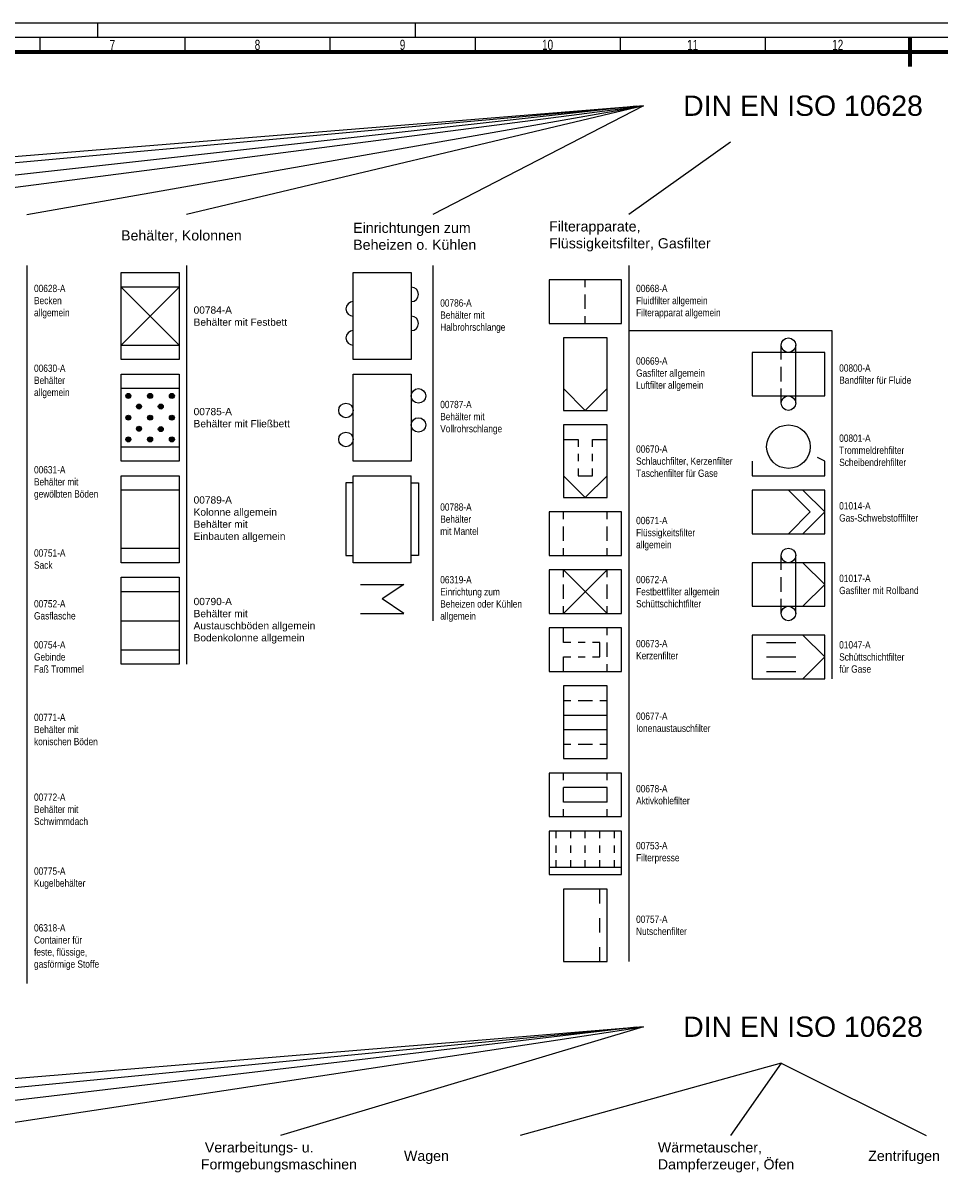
# Model space of a CAD drawing. Header units: millimetres. Extents: x 0 to 3254, y 0 to 841.
# Tile 4 of 15: x 294 to 610, y 442 to 841. Entities that reach past the tile are written whole.
import ezdxf

# ---------------------------------------------------------------- set-up
doc = ezdxf.new("R2010")
doc.units = ezdxf.units.MM
doc.linetypes.add('AUSGEZOGEN', pattern=[0])
for name, color, linetype in [('1', 7, 'AUSGEZOGEN'), ('FALTMARKEN', 7, 'Continuous'), ('Rahmen', 7, 'Continuous')]:
    doc.layers.add(name, color=color, linetype=linetype)
doc.styles.add('Mainova', font='arial.ttf', dxfattribs={"width": 0.7})
doc.styles.add('PLM2', font='ARIALN.TTF')
doc.styles.get("Standard").update_dxf_attribs({"font": 'arial.ttf'})

# ---------------------------------------------------------------- blocks, each defined once
blk = doc.blocks.new('00784-A')
at = {"color": 0, "linetype": 'ByBlock'}
for p, q in [((-10, -15), (-10, 15)), ((-10, 15), (10, 15)), ((10, 15), (10, -15)), ((10, -15), (-10, -15))]:
    blk.add_line(p, q, dxfattribs=at)
at = {"layer": '1', "color": 0, "linetype": 'ByBlock'}
for p, q in [((-10, -10), (10, 10)), ((-10, 10), (10, -10)), ((10, 10), (-10, 10)), ((-10, -10), (10, -10))]:
    blk.add_line(p, q, dxfattribs=at)
blk = doc.blocks.new('00785-A')
at = {"layer": '1', "linetype": 'ByBlock'}
h = blk.add_hatch(color=0, dxfattribs=at)
edge = h.paths.add_edge_path()
edge.add_arc((-7.5, 7.5), 0.863, 0, 360)
h = blk.add_hatch(color=0, dxfattribs=at)
edge = h.paths.add_edge_path()
edge.add_arc((0, 7.5), 0.863, 0, 360)
h = blk.add_hatch(color=0, dxfattribs=at)
edge = h.paths.add_edge_path()
edge.add_arc((7.5, 7.5), 0.863, 0, 360)
h = blk.add_hatch(color=0, dxfattribs=at)
edge = h.paths.add_edge_path()
edge.add_arc((-3.83, 3.83), 0.863, 0, 360)
h = blk.add_hatch(color=0, dxfattribs=at)
edge = h.paths.add_edge_path()
edge.add_arc((3.69, 3.83), 0.863, 0, 360)
h = blk.add_hatch(color=0, dxfattribs=at)
edge = h.paths.add_edge_path()
edge.add_arc((-7.5, 0), 0.863, 0, 360)
h = blk.add_hatch(color=0, dxfattribs=at)
edge = h.paths.add_edge_path()
edge.add_arc((0, 0), 0.863, 0, 360)
h = blk.add_hatch(color=0, dxfattribs=at)
edge = h.paths.add_edge_path()
edge.add_arc((7.5, 0), 0.863, 0, 360)
h = blk.add_hatch(color=0, dxfattribs=at)
edge = h.paths.add_edge_path()
edge.add_arc((-3.83, -3.82), 0.863, 0, 360)
h = blk.add_hatch(color=0, dxfattribs=at)
edge = h.paths.add_edge_path()
edge.add_arc((3.69, -3.95), 0.863, 0, 360)
h = blk.add_hatch(color=0, dxfattribs=at)
edge = h.paths.add_edge_path()
edge.add_arc((-7.5, -7.5), 0.863, 0, 360)
h = blk.add_hatch(color=0, dxfattribs=at)
edge = h.paths.add_edge_path()
edge.add_arc((0, -7.5), 0.863, 0, 360)
h = blk.add_hatch(color=0, dxfattribs=at)
edge = h.paths.add_edge_path()
edge.add_arc((7.5, -7.5), 0.863, 0, 360)
at = {"color": 0, "linetype": 'ByBlock'}
for p, q in [((-10, -15), (-10, 15)), ((-10, 15), (10, 15)), ((10, 15), (10, -15)), ((10, -15), (-10, -15))]:
    blk.add_line(p, q, dxfattribs=at)
at = {"layer": '1', "color": 0, "linetype": 'ByBlock'}
for p, q in [((10, 10), (-10, 10)), ((-10, -10), (10, -10))]:
    blk.add_line(p, q, dxfattribs=at)
for centre in [(-7.5, 7.5), (0, 7.5), (7.5, 7.5), (-3.83, 3.83), (3.69, 3.83), (-7.5, 0), (0, 0), (7.5, 0), (-3.83, -3.82), (3.69, -3.95), (-7.5, -7.5), (0, -7.5), (7.5, -7.5)]:
    blk.add_circle(centre, 0.863, dxfattribs=at)
blk = doc.blocks.new('00789-A')
at = {"color": 0, "linetype": 'ByBlock'}
for p, q in [((-10, 2.5), (10, 2.5)), ((-10, -27.5), (-10, 2.5)), ((10, 2.5), (10, -27.5)), ((10, -27.5), (-10, -27.5))]:
    blk.add_line(p, q, dxfattribs=at)
at = {"layer": '1', "color": 0, "linetype": 'ByBlock'}
for p, q in [((10, -2.5), (-10, -2.5)), ((-10, -22.5), (10, -22.5))]:
    blk.add_line(p, q, dxfattribs=at)
blk = doc.blocks.new('00790-A')
at = {"color": 0, "linetype": 'ByBlock'}
for p, q in [((-10, 2.5), (10, 2.5)), ((-10, -27.5), (-10, 2.5)), ((10, 2.5), (10, -27.5)), ((10, -27.5), (-10, -27.5))]:
    blk.add_line(p, q, dxfattribs=at)
at = {"layer": '1', "color": 0, "linetype": 'ByBlock'}
for p, q in [((10, -2.5), (-10, -2.5)), ((-10, -12.5), (10, -12.5)), ((-10, -22.5), (10, -22.5))]:
    blk.add_line(p, q, dxfattribs=at)
blk = doc.blocks.new('00786-A')
at = {"color": 0, "linetype": 'ByBlock'}
for p, q in [((-10, 7.5), (10, 7.5)), ((-10, -22.5), (-10, 7.5)), ((10, 7.5), (10, -22.5)), ((10, -22.5), (-10, -22.5))]:
    blk.add_line(p, q, dxfattribs=at)
at = {"layer": '1', "color": 0, "linetype": 'ByBlock'}
for centre, start, end in [((10, 0), 270, 90), ((-10, -5), 90, 270), ((10, -10), 270, 90), ((-10, -15), 90, 270)]:
    blk.add_arc(centre, 2.5, start, end, dxfattribs=at)
blk = doc.blocks.new('00787-A')
at = {"color": 0, "linetype": 'ByBlock'}
for p, q in [((-10, 7.5), (10, 7.5)), ((-10, -22.5), (-10, 7.5)), ((10, 7.5), (10, -22.5)), ((10, -22.5), (-10, -22.5))]:
    blk.add_line(p, q, dxfattribs=at)
at = {"layer": '1', "color": 0, "linetype": 'ByBlock'}
for centre in [(12.5, 0), (-12.5, -5), (12.5, -10), (-12.5, -15)]:
    blk.add_circle(centre, 2.5, dxfattribs=at)
blk = doc.blocks.new('00788-A')
at = {"color": 0, "linetype": 'ByBlock'}
for p, q in [((-10, 5), (10, 5)), ((-12.5, 2.5), (-12.5, -22.5)), ((-10, 2.5), (-12.5, 2.5)), ((10, 2.5), (12.5, 2.5)), ((12.5, 2.5), (12.5, -22.5)), ((-12.5, -22.5), (-10, -22.5)), ((12.5, -22.5), (10, -22.5)), ((10, -25), (-10, -25))]:
    blk.add_line(p, q, dxfattribs=at)
for p, q in [((-10, 2.5), (-10, 5)), ((10, 2.5), (10, 5)), ((-10, -25), (-10, -22.5)), ((10, -25), (10, -22.5))]:
    blk.add_line(p, q)
at = {"layer": '1'}
for p, q in [((-10, -22.5), (-10, 2.5)), ((10, -22.5), (10, 2.5))]:
    blk.add_line(p, q, dxfattribs=at)
blk = doc.blocks.new('06319-A')
at = {"color": 0, "linetype": 'ByBlock'}
for p, q in [((0, 0), (15, 0)), ((15, 0), (7.5, -5)), ((15, -10), (7.5, -5)), ((0, -10), (15, -10))]:
    blk.add_line(p, q, dxfattribs=at)
blk = doc.blocks.new('00668-A')
at = {"color": 0, "linetype": 'ByBlock', "lineweight": -2}
blk.add_lwpolyline([(12.5, -7.5), (12.5, 7.5), (-12.5, 7.5), (-12.5, -7.5)], close=True, dxfattribs=at)
at = {"layer": '1', "color": 0, "linetype": 'ByBlock', "lineweight": -2}
for p, q in [((0, 5), (0, 7.5)), ((0, -2.5), (0, 2.5)), ((0, -7.5), (0, -5))]:
    blk.add_line(p, q, dxfattribs=at)
blk = doc.blocks.new('00669-A')
at = {"color": 0, "linetype": 'ByBlock', "lineweight": -2}
blk.add_lwpolyline([(-7.5, -17.5), (7.5, -17.5), (7.5, 7.5), (-7.5, 7.5)], close=True, dxfattribs=at)
at = {"layer": '1', "color": 0, "linetype": 'ByBlock', "lineweight": -2}
for q in [(-7.5, -10), (7.5, -10)]:
    blk.add_line((0, -17.5), q, dxfattribs=at)
blk = doc.blocks.new('00670-A')
at = {"color": 0, "linetype": 'ByBlock', "lineweight": -2}
blk.add_lwpolyline([(-7.5, -17.5), (7.5, -17.5), (7.5, 7.5), (-7.5, 7.5)], close=True, dxfattribs=at)
at = {"layer": '1', "color": 0, "linetype": 'ByBlock', "lineweight": -2}
for p, q in [((-7.5, 2.5), (-2.5, 2.5)), ((-2.5, 2.5), (-2.5, 0)), ((2.5, 2.5), (7.5, 2.5)), ((2.5, 0), (2.5, 2.5)), ((-2.5, -2.5), (-2.5, -5)), ((2.5, -5), (2.5, -2.5)), ((-2.5, -7.5), (-2.5, -10)), ((2.5, -10), (2.5, -7.5)), ((0, -17.5), (-7.5, -10)), ((-2.5, -10), (2.5, -10)), ((0, -17.5), (7.5, -10))]:
    blk.add_line(p, q, dxfattribs=at)
blk = doc.blocks.new('00671-A')
at = {"color": 0, "linetype": 'ByBlock', "lineweight": -2}
blk.add_lwpolyline([(12.5, -7.5), (12.5, 7.5), (-12.5, 7.5), (-12.5, -7.5)], close=True, dxfattribs=at)
at = {"layer": '1', "color": 0, "linetype": 'ByBlock', "lineweight": -2}
for p, q in [((-7.5, 5), (-7.5, 7.5)), ((7.5, 5), (7.5, 7.5)), ((-7.5, -2.5), (-7.5, 2.5)), ((7.5, -2.5), (7.5, 2.5)), ((-7.5, -7.5), (-7.5, -5)), ((7.5, -7.5), (7.5, -5))]:
    blk.add_line(p, q, dxfattribs=at)
blk = doc.blocks.new('00672-A')
at = {"color": 0, "linetype": 'ByBlock', "lineweight": -2}
blk.add_lwpolyline([(12.5, -7.5), (12.5, 7.5), (-12.5, 7.5), (-12.5, -7.5)], close=True, dxfattribs=at)
at = {"layer": '1', "color": 0, "linetype": 'ByBlock', "lineweight": -2}
for p, q in [((-7.5, -7.5), (7.5, 7.5)), ((7.5, -7.5), (-7.5, 7.5)), ((-7.5, 5), (-7.5, 7.5)), ((7.5, 5), (7.5, 7.5)), ((-7.5, -2.5), (-7.5, 2.5)), ((7.5, -2.5), (7.5, 2.5)), ((-7.5, -7.5), (-7.5, -5)), ((7.5, -7.5), (7.5, -5))]:
    blk.add_line(p, q, dxfattribs=at)
blk = doc.blocks.new('00673-A')
at = {"color": 0, "linetype": 'ByBlock', "lineweight": -2}
blk.add_lwpolyline([(17.5, -7.5), (17.5, 7.5), (-7.5, 7.5), (-7.5, -7.5)], close=True, dxfattribs=at)
at = {"layer": '1', "color": 0, "linetype": 'ByBlock', "lineweight": -2}
for p, q in [((-2.5, 2.5), (-2.5, 7.5)), ((12.5, 5), (12.5, 7.5)), ((0, 2.5), (-2.5, 2.5)), ((5, 2.5), (2.5, 2.5)), ((10, 2.5), (7.5, 2.5)), ((10, -2.5), (10, 2.5)), ((12.5, -2.5), (12.5, 2.5)), ((-2.5, -2.5), (0, -2.5)), ((-2.5, -7.5), (-2.5, -2.5)), ((2.5, -2.5), (5, -2.5)), ((7.5, -2.5), (10, -2.5)), ((12.5, -7.5), (12.5, -5))]:
    blk.add_line(p, q, dxfattribs=at)
blk = doc.blocks.new('00677-A')
at = {"color": 0, "linetype": 'ByBlock', "lineweight": -2}
blk.add_lwpolyline([(-7.5, -12.5), (7.5, -12.5), (7.5, 12.5), (-7.5, 12.5)], close=True, dxfattribs=at)
at = {"layer": '1', "color": 0, "linetype": 'ByBlock', "lineweight": -2}
for p, q in [((-7.5, 7.5), (-5, 7.5)), ((-2.5, 7.5), (2.5, 7.5)), ((5, 7.5), (7.5, 7.5)), ((-7.5, 2.5), (7.5, 2.5)), ((-7.5, -2.5), (7.5, -2.5)), ((-7.5, -7.5), (-5, -7.5)), ((-2.5, -7.5), (2.5, -7.5)), ((5, -7.5), (7.5, -7.5))]:
    blk.add_line(p, q, dxfattribs=at)
blk = doc.blocks.new('00678-A')
at = {"color": 0, "linetype": 'ByBlock', "lineweight": -2}
blk.add_lwpolyline([(12.5, -7.5), (12.5, 7.5), (-12.5, 7.5), (-12.5, -7.5)], close=True, dxfattribs=at)
at = {"layer": '1', "color": 0, "linetype": 'ByBlock', "lineweight": -2}
for p, q in [((-7.5, 5), (-7.5, 7.5)), ((7.5, 5), (7.5, 7.5)), ((7.5, 2.5), (-7.5, 2.5)), ((-7.5, -2.5), (-7.5, 2.5)), ((7.5, -2.5), (7.5, 2.5)), ((7.5, -2.5), (-7.5, -2.5)), ((-7.5, -7.5), (-7.5, -5)), ((7.5, -7.5), (7.5, -5))]:
    blk.add_line(p, q, dxfattribs=at)
blk = doc.blocks.new('00753-A')
at = {"color": 0, "linetype": 'ByBlock', "lineweight": -2}
blk.add_lwpolyline([(-12.5, -7.5), (12.5, -7.5), (12.5, 7.5), (-12.5, 7.5)], close=True, dxfattribs=at)
at = {"layer": '1', "color": 0, "linetype": 'ByBlock', "lineweight": -2}
for p, q in [((-10, 5), (-10, 7.5)), ((-5, 5), (-5, 7.5)), ((0, 5), (0, 7.5)), ((5, 5), (5, 7.5)), ((10, 5), (10, 7.5)), ((-10, 0), (-10, 2.5)), ((-5, 0), (-5, 2.5)), ((0, 0), (0, 2.5)), ((5, 0), (5, 2.5)), ((10, 0), (10, 2.5)), ((-10, -5), (-10, -2.5)), ((-5, -5), (-5, -2.5)), ((0, -5), (0, -2.5)), ((5, -5), (5, -2.5)), ((10, -5), (10, -2.5)), ((-12.5, -5), (12.5, -5))]:
    blk.add_line(p, q, dxfattribs=at)
blk = doc.blocks.new('00757-A')
at = {"color": 0, "linetype": 'ByBlock', "lineweight": -2}
blk.add_lwpolyline([(7.5, -12.5), (7.5, 12.5), (-7.5, 12.5), (-7.5, -12.5)], close=True, dxfattribs=at)
at = {"layer": '1', "color": 0, "linetype": 'ByBlock', "lineweight": -2}
for p, q in [((5, 7.5), (5, 12.5)), ((5, -2.5), (5, 2.5)), ((5, -12.5), (5, -7.5))]:
    blk.add_line(p, q, dxfattribs=at)
blk = doc.blocks.new('00800-A')
at = {"color": 0, "linetype": 'ByBlock', "lineweight": -2}
blk.add_lwpolyline([(12.5, -2.5), (12.5, 12.5), (-12.5, 12.5), (-12.5, -2.5)], close=True, dxfattribs=at)
at = {"layer": '1', "color": 0, "linetype": 'ByBlock', "lineweight": -2}
for p, q in [((-2.5, 10), (-2.5, 15)), ((2.5, -5), (2.5, 15)), ((-2.5, 2.5), (-2.5, 7.5)), ((-2.5, -5), (-2.5, 0))]:
    blk.add_line(p, q, dxfattribs=at)
for centre in [(0, 15), (0, -5)]:
    blk.add_circle(centre, 2.5, dxfattribs=at)
blk = doc.blocks.new('00801-A')
at = {"color": 0, "linetype": 'ByBlock', "lineweight": -2}
for p, q in [((12.5, -5), (10, -3.75)), ((-12.5, -5), (-12.5, -10)), ((12.5, -10), (12.5, -5)), ((-12.5, -10), (12.5, -10))]:
    blk.add_line(p, q, dxfattribs=at)
blk.add_circle((0, 0), 7.5, dxfattribs=at)
blk = doc.blocks.new('01014-A')
at = {"color": 0, "linetype": 'ByBlock', "lineweight": -2}
blk.add_lwpolyline([(12.5, -7.5), (12.5, 7.5), (-12.5, 7.5), (-12.5, -7.5)], close=True, dxfattribs=at)
at = {"layer": '1', "color": 0, "linetype": 'ByBlock', "lineweight": -2}
for p, q in [((7.5, 0), (0, 7.5)), ((12.5, 0), (5, 7.5)), ((7.5, 0), (0, -7.5)), ((12.5, 0), (5, -7.5))]:
    blk.add_line(p, q, dxfattribs=at)
blk = doc.blocks.new('01017-A')
at = {"color": 0, "linetype": 'ByBlock', "lineweight": -2}
blk.add_lwpolyline([(12.5, -7.5), (12.5, 7.5), (-12.5, 7.5), (-12.5, -7.5)], close=True, dxfattribs=at)
at = {"layer": '1', "color": 0, "linetype": 'ByBlock', "lineweight": -2}
for p, q in [((-2.5, 5), (-2.5, 10)), ((2.5, -10), (2.5, 10)), ((12.5, 0), (5, 7.5)), ((-2.5, -2.5), (-2.5, 2.5)), ((12.5, 0), (5, -7.5)), ((-2.5, -10), (-2.5, -5))]:
    blk.add_line(p, q, dxfattribs=at)
for centre in [(0, 10), (0, -10)]:
    blk.add_circle(centre, 2.5, dxfattribs=at)
blk = doc.blocks.new('01047-A')
at = {"color": 0, "linetype": 'ByBlock', "lineweight": -2}
blk.add_lwpolyline([(12.5, -7.5), (12.5, 7.5), (-12.5, 7.5), (-12.5, -7.5)], close=True, dxfattribs=at)
at = {"layer": '1', "color": 0, "linetype": 'ByBlock', "lineweight": -2}
for p, q in [((-7.5, 5), (2.5, 5)), ((12.5, 0), (5, 7.5)), ((-7.5, 0), (2.5, 0)), ((12.5, 0), (5, -7.5)), ((-7.5, -5), (2.5, -5))]:
    blk.add_line(p, q, dxfattribs=at)
blk = doc.blocks.new('RAHMEN_A0_DIN5457')
at = {"layer": 'FALTMARKEN'}
for p, q in [((319.5, 836), (319.5, 841)), ((429, 836), (429, 841))]:
    blk.add_line(p, q, dxfattribs=at)
at = {"layer": 'Rahmen'}
for p, q in [((299.5, 836), (299.5, 831)), ((349.5, 836), (349.5, 831)), ((399.5, 836), (399.5, 831)), ((449.5, 836), (449.5, 831)), ((499.5, 836), (499.5, 831)), ((549.5, 836), (549.5, 831)), ((599.5, 831), (599.5, 836))]:
    blk.add_line(p, q, dxfattribs=at)
at = {"layer": 'Rahmen', "lineweight": 70}
blk.add_line((599.5, 826), (599.5, 836), dxfattribs=at)
at = {"layer": 'Rahmen', "color": 1}
blk.add_lwpolyline([(0, 0), (1189, 0), (1189, 841), (0, 841)], close=True, dxfattribs=at)
at = {"layer": 'Rahmen', "color": 5}
blk.add_lwpolyline([(1184, 836), (15, 836), (15, 5), (1184, 5)], close=True, dxfattribs=at)
at = {"layer": 'Rahmen', "lineweight": 70}
blk.add_lwpolyline([(1179, 831), (20, 831), (20, 10), (1179, 10)], close=True, dxfattribs=at)
at = {"layer": 'Rahmen', "char_height": 3.5, "attachment_point": 5, "style": 'Mainova'}
for s, insert in [('\\pxqc;7', (324.5, 833.5)), ('\\pxqc;8', (374.5, 833.5)), ('\\pxqc;9', (424.5, 833.5)), ('\\pxqc;10', (474.5, 833.5)), ('\\pxqc;11', (524.5, 833.5)), ('\\pxqc;12', (574.5, 833.5))]:
    blk.add_mtext_dynamic_manual_height_columns(s, width=50, gutter_width=17.5, heights=[20.86], dxfattribs=dict(at, insert=insert))

msp = doc.modelspace()

# ---------------------------------------------------------------- linework, layer by layer
at = {"color": 30, "true_color": 0xf8991e}
for p, q in [((507.5, 812.5), (45, 775)), ((507.5, 812.5), (95, 775)), ((167.5, 775), (505, 812.5)), ((217.5, 775), (507.5, 812.5)), ((295, 775), (507.5, 812.5)), ((507.5, 812.5), (350, 775)), ((507.5, 812.5), (435, 775)), ((537.5, 800), (502.5, 775)), ((507.5, 495), (52.5, 457.5)), ((507.5, 495), (120, 457.5)), ((187.5, 457.5), (505, 495)), ((260, 457.5), (507.5, 495)), ((507.5, 495), (382.5, 457.5)), ((555, 482.5), (465, 457.5)), ((555, 482.5), (537.5, 457.5)), ((555, 482.5), (605, 457.5))]:
    msp.add_line(p, q, dxfattribs=at)
at = {"color": 8}
for p, q in [((295, 757.5), (295, 510)), ((350, 757.5), (350, 620)), ((435, 757.5), (435, 635)), ((502.5, 757.5), (502.5, 517.5)), ((502.5, 735), (572.5, 735)), ((572.5, 735), (572.5, 615))]:
    msp.add_line(p, q, dxfattribs=at)

# ---------------------------------------------------------------- block references
msp.add_blockref('RAHMEN_A0_DIN5457', (0, 0))
at = {"color": 3, "linetype": 'Continuous', "lineweight": 0}
for name, p in [('00784-A', (337.5, 740)), ('00786-A', (417.5, 747.5)), ('00785-A', (337.5, 705)), ('00787-A', (417.5, 712.5)), ('00789-A', (337.5, 682.5)), ('00788-A', (417.5, 680)), ('00790-A', (337.5, 647.5)), ('06319-A', (410, 647.5))]:
    msp.add_blockref(name, p, dxfattribs=at)
at = {"color": 3, "linetype": 'Continuous'}
for name, p in [('00668-A', (487.5, 745)), ('00669-A', (487.5, 725)), ('00800-A', (557.5, 715)), ('00670-A', (487.5, 695)), ('00801-A', (557.5, 695)), ('01014-A', (557.5, 672.5)), ('00671-A', (487.5, 665)), ('01017-A', (557.5, 647.5)), ('00672-A', (487.5, 645)), ('00673-A', (482.5, 625)), ('01047-A', (557.5, 622.5)), ('00677-A', (487.5, 600)), ('00678-A', (487.5, 575)), ('00753-A', (487.5, 555)), ('00757-A', (487.5, 530))]:
    msp.add_blockref(name, p, dxfattribs=at)

# ---------------------------------------------------------------- texts
at = {"color": 7, "attachment_point": 4}
for s, width, heights, insert, char_height in [('DIN EN ISO 10628', 86.2677, [12.67], (521.23, 812.5), 7), ('\\pxt3;Einrichtungen zum Beheizen o. Kühlen', 54.5382, [12.18], (407.5, 767.5), 3.5), ('\\pxt3;Filterapparate, Flüssigkeitsfilter, Gasfilter', 59.4734, [12.18], (475, 767.5), 3.5), ('\\pxt3;Behälter, Kolonnen', 45.0238, [12.18], (327.5, 767.5), 3.5), ('DIN EN ISO 10628', 86.2677, [12.67], (521.23, 495), 7), ('\\pxt3; Verarbeitungs- u. Formgebungsmaschinen', 65.3451, [18.83], (355, 450), 3.5), ('\\pxt3;Wärmetauscher, Dampferzeuger, Öfen', 65.3451, [18.83], (512.5, 450), 3.5), ('Wagen', 65, [8.83], (425, 450), 3.5), ('Zentrifugen', 65, [8.83], (585, 450), 3.5)]:
    msp.add_mtext_dynamic_manual_height_columns(s, width=width, gutter_width=17.5, heights=heights, dxfattribs=dict(at, insert=insert, char_height=char_height))
at = {"color": 7, "char_height": 2.5, "attachment_point": 4, "style": 'PLM2'}
for s, insert in [('00628-A^JBecken\\Pallgemein', (297.5, 745)), ('00668-A^JFluidfilter allgemein\\PFilterapparat allgemein', (505, 745)), ('00786-A^JBehälter mit\\PHalbrohrschlange', (437.5, 740)), ('00630-A^JBehälter\\Pallgemein', (297.5, 717.5)), ('00669-A^JGasfilter allgemein\\PLuftfilter allgemein', (505, 720)), ('00800-A^JBandfilter für Fluide', (575, 720)), ('00787-A^JBehälter mit\\PVollrohrschlange', (437.5, 705)), ('00801-A^JTrommeldrehfilter\\PScheibendrehfilter', (575, 693.75)), ('00670-A^JSchlauchfilter, Kerzenfilter\\PTaschenfilter für Gase', (505, 690)), ('00631-A^JBehälter mit\\Pgewölbten Böden', (297.5, 682.5)), ('00788-A^JBehälter\\Pmit Mantel', (437.5, 670)), ('01014-A^JGas-Schwebstofffilter', (575, 672.5)), ('00671-A^JFlüssigkeitsfilter\\Pallgemein', (505, 665)), ('00751-A^JSack', (297.5, 656.25)), ('00672-A^JFestbettfilter allgemein\\PSchüttschichtfilter', (505, 645)), ('01017-A^JGasfilter mit Rollband', (575, 647.5)), ('06319-A^JEinrichtung zum\\PBeheizen oder Kühlen\\Pallgemein', (437.5, 642.5)), ('00752-A^JGasflasche', (297.5, 638.75)), ('00754-A^JGebinde\\PFaß Trommel', (297.5, 622.5)), ('00673-A^JKerzenfilter', (505, 625)), ('01047-A^JSchüttschichtfilter\\Pfür Gase', (575, 622.5)), ('00771-A^JBehälter mit\\Pkonischen Böden', (297.5, 597.5)), ('00677-A^JIonenaustauschfilter', (505, 600)), ('00678-A^JAktivkohlefilter', (505, 575)), ('00772-A^JBehälter mit\\PSchwimmdach', (297.5, 570)), ('00753-A^JFilterpresse', (505, 555)), ('00775-A^JKugelbehälter', (297.5, 546.25)), ('00757-A^JNutschenfilter', (505, 530)), ('06318-A^JContainer für\\Pfeste, flüssige, \\Pgasförmige Stoffe', (297.5, 522.5))]:
    msp.add_mtext(s, dxfattribs=dict(at, insert=insert))
at = {"color": 7, "char_height": 2.5, "attachment_point": 4}
for s, insert in [('00784-A^JBehälter mit Festbett', (352.5, 740)), ('00785-A^JBehälter mit Fließbett', (352.5, 705)), ('00789-A^JKolonne allgemein\\PBehälter mit\\PEinbauten allgemein', (352.5, 670)), ('00790-A^JBehälter mit\\PAustauschböden allgemein\\PBodenkolonne allgemein', (352.5, 635))]:
    msp.add_mtext(s, dxfattribs=dict(at, insert=insert))

doc.saveas('drawing.dxf')
